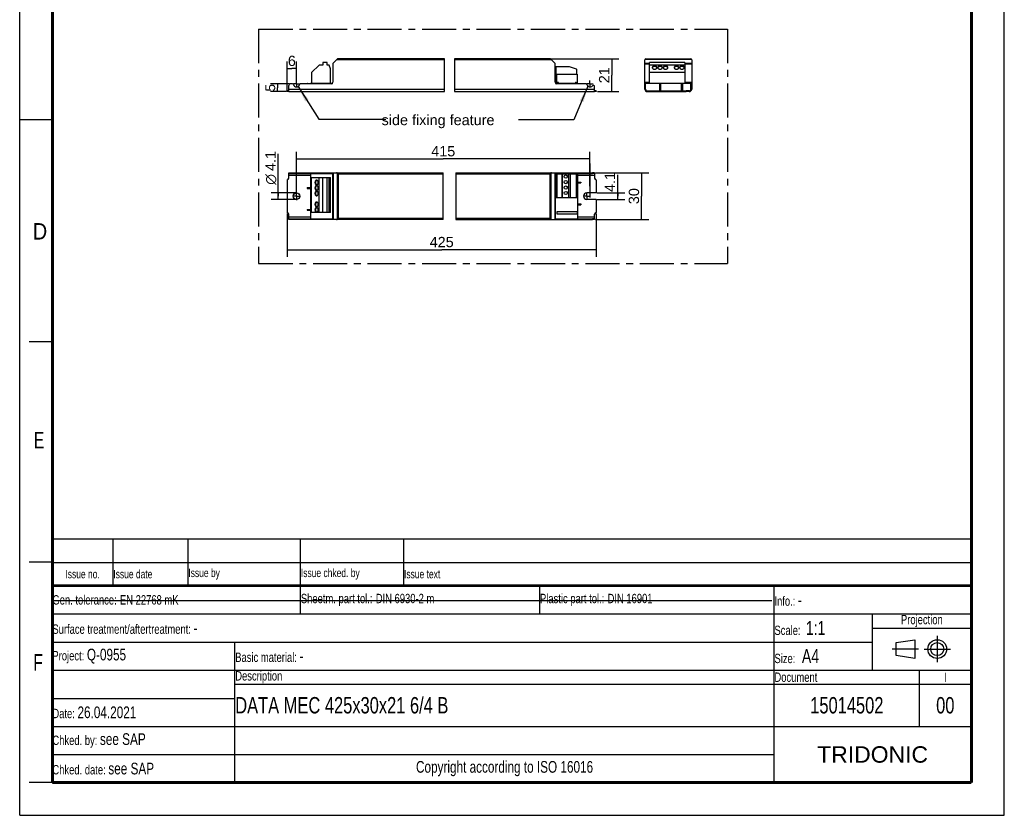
# Model space of a CAD drawing. Header units: millimetres. Extents: x 0 to 210, y 0 to 297.
# Tile 1 of 2: x 0 to 210, y 0 to 170. Entities that reach past the tile are written whole.
import ezdxf
from ezdxf.enums import TextEntityAlignment as Align

# ---------------------------------------------------------------- set-up
doc = ezdxf.new("R2010")
doc.units = ezdxf.units.MM
doc.header["$LTSCALE"] = 19.36
doc.linetypes.add('CENTER', pattern=[0.6, 0.375, -0.075, 0.075, -0.075])
doc.layers.get('0').update_dxf_attribs({"linetype": 'CONTINUOUS'})
for name, color, linetype in [('DEFAULT_1', 7, 'CENTER'), ('Z_AXIS', 7, 'CONTINUOUS'), ('Z_DIM_2D', 7, 'CONTINUOUS'), ('Z_NOTICE', 7, 'CONTINUOUS')]:
    doc.layers.add(name, color=color, linetype=linetype)
doc.styles.get("Standard").update_dxf_attribs({"font": 'txt', "width": 0.7})
doc.styles.add('TEXTSTYLE_2', font='txt', dxfattribs={"width": 0.75})
doc.styles.add('TEXTSTYLE_3', font='helveticaneueltw1g-ltcn.otf')
doc.styles.add('TEXTSTYLE_4', font='gdt', dxfattribs={"width": 0.7})
doc.styles.add('TEXTSTYLE_5', font='arial.ttf')
doc.dimstyles.new('DIMSTYLE_1', dxfattribs={"dimtxt": 2.2, "dimasz": 3.5, "dimexe": 1.5, "dimexo": 0, "dimgap": 0.55, "dimtad": 1, "dimdec": 1, "dimlfac": 3, "dimdsep": 46, "dimtxsty": 'TEXTSTYLE_3', "dimblk": '_FILLED', "dimblk1": '_FILLED', "dimblk2": '_FILLED', "dimcen": 0.09, "dimclrt": 5, "dimadec": 4, "dimazin": 2, "dimtp": 0.1, "dimtm": 0.1, "dimtfac": 1, "dimtdec": 1, "dimtofl": 0, "dimtmove": 0, "dimatfit": 3, "dimldrblk": '_FILLED', "dimfxl": 0, "dimtolj": 1, "dimarcsym": 0})
doc.dimstyles.new('DIMSTYLE_2', dxfattribs={"dimtxt": 2.2, "dimasz": 3.5, "dimexe": 1.5, "dimexo": 0, "dimgap": 0.55, "dimtad": 1, "dimdec": 1, "dimlfac": 3, "dimdsep": 46, "dimtxsty": 'TEXTSTYLE_3', "dimblk": '_FILLED', "dimblk1": '_FILLED', "dimblk2": '_FILLED', "dimcen": 0.09, "dimclrt": 5, "dimadec": 4, "dimazin": 2, "dimtp": 0.2, "dimtm": 0.2, "dimtfac": 1, "dimtdec": 1, "dimtofl": 0, "dimtmove": 0, "dimatfit": 3, "dimldrblk": '_FILLED', "dimfxl": 0, "dimtolj": 1, "dimarcsym": 0})
doc.dimstyles.new('DIMSTYLE_3', dxfattribs={"dimtxt": 2.2, "dimasz": 3.5, "dimexe": 1.5, "dimexo": 0, "dimgap": 0.55, "dimtad": 1, "dimdec": 1, "dimlfac": 3, "dimdsep": 46, "dimtxsty": 'TEXTSTYLE_3', "dimblk": '_FILLED', "dimblk1": '_FILLED', "dimblk2": '_FILLED', "dimcen": 0.09, "dimclrt": 5, "dimadec": 4, "dimazin": 2, "dimtp": 0.8, "dimtm": 0.8, "dimtfac": 1, "dimtdec": 1, "dimtofl": 0, "dimtmove": 0, "dimatfit": 3, "dimldrblk": '_FILLED', "dimfxl": 0, "dimtolj": 1, "dimarcsym": 0})
doc.dimstyles.new('DIMSTYLE_4', dxfattribs={"dimtxt": 2.1, "dimasz": 3.5, "dimexe": 1.5, "dimexo": 0, "dimgap": 0.525, "dimtad": 1, "dimdec": 1, "dimlfac": 3, "dimdsep": 46, "dimtxsty": 'TEXTSTYLE_3', "dimblk": '_FILLED', "dimblk1": '_FILLED', "dimblk2": '_FILLED', "dimcen": 0.09, "dimclrt": 5, "dimadec": 4, "dimazin": 2, "dimtp": 0.1, "dimtm": 0.1, "dimtfac": 1, "dimtdec": 1, "dimtofl": 0, "dimtmove": 0, "dimatfit": 3, "dimldrblk": '_FILLED', "dimfxl": 0, "dimtolj": 1, "dimarcsym": 0})
doc.dimstyles.get("Standard").update_dxf_attribs({"dimtxt": 3.5, "dimasz": 3.5, "dimexe": 1.5, "dimexo": 0, "dimtad": 1, "dimdec": 4, "dimdsep": 46, "dimtxsty": 'Standard', "dimblk": '_FILLED', "dimblk1": '_FILLED', "dimblk2": '_FILLED', "dimcen": 0.09, "dimclrt": 5, "dimadec": 4, "dimazin": 2, "dimtol": 1, "dimtp": 0.0001, "dimtm": 0.0001, "dimtfac": 1, "dimtdec": 4, "dimtofl": 0, "dimtmove": 0, "dimatfit": 3, "dimldrblk": '_FILLED', "dimfxl": 0, "dimtolj": 1, "dimarcsym": 0})

# ---------------------------------------------------------------- blocks, each defined once
blk = doc.blocks.new('PROJEKTIONSMETHODE_BL0', base_point=(192.31, 35.47))
at = {"color": 2, "linetype": 'Continuous'}
for p, q in [((186.91, 36.87), (190.91, 37.47)), ((186.91, 34.07), (186.91, 36.87)), ((190.91, 37.47), (190.91, 33.47)), ((190.91, 33.47), (186.91, 34.07))]:
    blk.add_line(p, q, dxfattribs=at)
for radius in [2, 1.4]:
    blk.add_circle((195.71, 35.47), radius, dxfattribs=at)
at = {"layer": 'DEFAULT_1', "color": 2, "linetype": 'CENTER'}
for p, q in [((195.71, 38.27), (195.71, 32.67)), ((191.71, 35.47), (186.11, 35.47)), ((192.91, 35.47), (198.5, 35.47))]:
    blk.add_line(p, q, dxfattribs=at)
blk = doc.blocks.new('*D2')
at = {"layer": 'Z_DIM_2D', "color": 2, "linetype": 'Continuous', "transparency": 16777216}
for p, q in [((127.54, 132.11), (127.54, 136.68)), ((123.12, 132.79), (129.04, 132.79)), ((127.54, 132.79), (127.54, 132.11)), ((123.09, 131.43), (129.04, 131.43)), ((127.54, 131.43), (127.54, 132.11))]:
    blk.add_line(p, q, dxfattribs=at)
at = {"layer": 'Z_DIM_2D', "color": 5, "linetype": 'Continuous', "transparency": 16777216, "style": 'TEXTSTYLE_3'}
blk.add_text('4.1', height=2.2, rotation=90, dxfattribs=at).set_placement((126.99, 132.99))
blk = doc.blocks.new('_FILLED')
at = {"color": 0, "linetype": 'ByBlock'}
blk.add_solid([(0, 0), (-1, 0.125), (-1, -0.125)], dxfattribs=at)
blk = doc.blocks.new('_NONE')
blk = doc.blocks.new('*D3')
at = {"layer": 'Z_DIM_2D', "color": 2, "linetype": 'Continuous', "transparency": 16777216}
for p, q in [((55.16, 132.11), (55.16, 141.17)), ((59.04, 132.79), (53.66, 132.79)), ((55.16, 132.79), (55.16, 132.11)), ((59.04, 131.43), (53.66, 131.43)), ((55.16, 131.43), (55.16, 132.11))]:
    blk.add_line(p, q, dxfattribs=at)
at = {"layer": 'Z_DIM_2D', "color": 5, "linetype": 'Continuous', "transparency": 16777216}
for s, style, p in [('4.1', 'TEXTSTYLE_3', (54.61, 137.47)), ('n', 'TEXTSTYLE_4', (54.61, 134.54))]:
    blk.add_text(s, height=2.2, rotation=90, dxfattribs=dict(at, style=style)).set_placement(p)
blk = doc.blocks.new('*D4')
at = {"layer": 'Z_DIM_2D', "color": 2, "linetype": 'Continuous', "transparency": 16777216}
for p, q in [((113.34, 161.41), (127.8, 161.41)), ((126.3, 161.41), (126.3, 157.91)), ((126.3, 154.41), (126.3, 157.91)), ((123.26, 154.41), (127.8, 154.41))]:
    blk.add_line(p, q, dxfattribs=at)
at = {"layer": 'Z_DIM_2D', "color": 5, "linetype": 'Continuous', "transparency": 16777216, "style": 'TEXTSTYLE_3'}
blk.add_text('21', height=2.2, rotation=90, dxfattribs=at).set_placement((125.75, 157.91), align=Align.CENTER)
blk = doc.blocks.new('*D5')
at = {"layer": 'Z_DIM_2D', "color": 2, "linetype": 'Continuous', "transparency": 16777216}
for p, q in [((57.04, 154.68), (57.04, 160.83)), ((59.04, 156.73), (59.04, 160.83)), ((57.04, 159.33), (58.04, 159.33)), ((59.04, 159.33), (58.04, 159.33))]:
    blk.add_line(p, q, dxfattribs=at)
at = {"layer": 'Z_DIM_2D', "color": 5, "linetype": 'Continuous', "transparency": 16777216, "style": 'TEXTSTYLE_3'}
blk.add_text('6', height=2.2, dxfattribs=at).set_placement((58.04, 159.88), align=Align.CENTER)
blk = doc.blocks.new('*D6')
at = {"layer": 'Z_DIM_2D', "color": 2, "linetype": 'Continuous', "transparency": 16777216}
for p, q in [((57.04, 128.38), (57.04, 119.17)), ((122.96, 128.38), (122.96, 119.17)), ((57.04, 120.67), (90, 120.67)), ((122.96, 120.67), (90, 120.67))]:
    blk.add_line(p, q, dxfattribs=at)
at = {"layer": 'Z_DIM_2D', "color": 5, "linetype": 'Continuous', "transparency": 16777216, "style": 'TEXTSTYLE_3'}
blk.add_text('425', height=2.2, dxfattribs=at).set_placement((90, 121.22), align=Align.CENTER)
blk = doc.blocks.new('*D7')
at = {"layer": 'Z_DIM_2D', "color": 2, "linetype": 'Continuous', "transparency": 16777216}
for p, q in [((122.8, 137.11), (134.15, 137.11)), ((132.65, 137.11), (132.65, 132.11)), ((132.65, 127.11), (132.65, 132.11)), ((122.79, 127.11), (134.15, 127.11))]:
    blk.add_line(p, q, dxfattribs=at)
at = {"layer": 'Z_DIM_2D', "color": 5, "linetype": 'Continuous', "transparency": 16777216, "style": 'TEXTSTYLE_3'}
blk.add_text('30', height=2.2, rotation=90, dxfattribs=at).set_placement((132.1, 132.11), align=Align.CENTER)
blk = doc.blocks.new('*D8')
at = {"layer": 'Z_DIM_2D', "color": 2, "linetype": 'Continuous', "transparency": 16777216}
for p, q in [((59.04, 132.99), (59.04, 141.55)), ((121.63, 134.21), (121.63, 141.55)), ((59.04, 140.05), (90.33, 140.05)), ((121.63, 140.05), (90.33, 140.05))]:
    blk.add_line(p, q, dxfattribs=at)
at = {"layer": 'Z_DIM_2D', "color": 5, "linetype": 'Continuous', "transparency": 16777216, "style": 'TEXTSTYLE_3'}
blk.add_text('415', height=2.2, dxfattribs=at).set_placement((90.33, 140.6), align=Align.CENTER)
blk = doc.blocks.new('*D9')
at = {"layer": 'Z_DIM_2D', "color": 2, "linetype": 'Continuous', "transparency": 16777216}
for p, q in [((57.51, 156.08), (53.52, 156.08)), ((55.02, 156.08), (55.02, 155.24)), ((56.9, 154.41), (53.52, 154.41)), ((55.02, 154.41), (55.02, 155.24))]:
    blk.add_line(p, q, dxfattribs=at)
at = {"layer": 'Z_DIM_2D', "color": 5, "linetype": 'Continuous', "transparency": 16777216, "style": 'TEXTSTYLE_3'}
blk.add_text('5', height=2.1, rotation=90, dxfattribs=at).set_placement((54.49, 155.24), align=Align.CENTER)
blk = doc.blocks.new('*T11')
at = {"color": 0, "linetype": 'ByBlock', "lineweight": -2, "transparency": 16777216}
for p, q in [((0, 42), (196, 42)), ((0, 0), (0, 42)), ((53, 36), (53, 42)), ((104, 36), (104, 42)), ((154, 0), (154, 42)), ((196, 0), (196, 42)), ((0, 36), (196, 36)), ((175, 24), (175, 36)), ((175, 33), (196, 33)), ((0, 30), (175, 30)), ((39, 0), (39, 30)), ((0, 24), (196, 24)), ((185, 12), (185, 24)), ((39, 21), (196, 21)), ((0, 18), (39, 18)), ((0, 12), (196, 12)), ((0, 6), (154, 6)), ((0, 0), (196, 0))]:
    blk.add_line(p, q, dxfattribs=at)
at = {"color": 5, "linetype": 'Continuous', "transparency": 16777216}
for s, insert, char_height, width, attachment_point, style in [('Gen. tolerance:\\H2.5; \\H2.0;EN 22768 mK', (0.06, 39), 2, 52.88, 4, 'TEXTSTYLE_2'), ('Sheetm. part tol.:\\H2.5; \\H2.0;DIN 6930-2 m', (53.06, 39), 2, 50.88, 4, 'TEXTSTYLE_2'), ('Plastic part tol.:\\H2.5; \\H2.0;DIN 16901', (104.06, 39), 2, 49.88, 4, 'TEXTSTYLE_2'), ('Info.: \\H2.5;-', (154.06, 39), 2, 41.88, 4, 'TEXTSTYLE_2'), ('Projection', (185.5, 34.5), 2, 20.88, 5, 'TEXTSTYLE_2'), ('Surface treatment/aftertreatment: \\H2.5;-', (0.06, 33), 2, 153.88, 4, 'TEXTSTYLE_2'), ('Scale:  \\H3.0;1:1', (154.06, 33), 2, 20.88, 4, 'TEXTSTYLE_2'), ('Project: \\H2.5;Q-0955', (0.06, 27), 2, 38.88, 4, 'TEXTSTYLE_2'), ('Basic material: \\H2.5;-', (39.06, 27), 2, 114.88, 4, 'TEXTSTYLE_2'), ('Size: \\H3.0; A4', (154.06, 27), 2, 20.88, 4, 'TEXTSTYLE_2'), ('Description', (39.06, 22.5), 2, 114.88, 4, 'TEXTSTYLE_2'), ('Document', (154.06, 22.5), 2, 30.88, 4, 'TEXTSTYLE_2'), ('I', (190.5, 22.5), 2, 10.88, 5, 'TEXTSTYLE_2'), ('Date: \\H2.5;26.04.2021', (0.06, 15), 2, 38.88, 4, 'TEXTSTYLE_2'), ('Chked. by: \\H2.5;see SAP', (0.06, 9), 2, 38.88, 4, 'TEXTSTYLE_2'), ('TRIDONIC', (175, 6), 3.5, 41.88, 5, 'TEXTSTYLE_5'), ('Chked. date: \\H2.5;see SAP', (0.06, 3), 2, 38.88, 4, 'TEXTSTYLE_2'), ('Copyright according to ISO 16016', (96.5, 3), 2.5, 114.88, 5, 'TEXTSTYLE_2')]:
    blk.add_mtext(s, dxfattribs=dict(at, insert=insert, char_height=char_height, width=width, attachment_point=attachment_point, style=style))
at = {"color": 7, "linetype": 'Continuous', "transparency": 16777216, "char_height": 3.5, "style": 'TEXTSTYLE_2'}
for s, insert, width, attachment_point in [('DATA MEC 425x30x21 6/4 B', (39.06, 16.5), 114.88, 4), ('15014502', (169.5, 16.5), 30.88, 5), ('00', (190.5, 16.5), 10.88, 5)]:
    blk.add_mtext(s, dxfattribs=dict(at, insert=insert, width=width, attachment_point=attachment_point))
blk = doc.blocks.new('*T12')
at = {"color": 0, "linetype": 'ByBlock', "lineweight": -2, "transparency": 16777216}
for p, q in [((0, 10), (196, 10)), ((0, 0), (0, 10)), ((13, 0), (13, 10)), ((29, 0), (29, 10)), ((53, 0), (53, 10)), ((75, 0), (75, 10)), ((196, 0), (196, 10)), ((0, 5), (196, 5)), ((0, 0), (196, 0))]:
    blk.add_line(p, q, dxfattribs=at)
at = {"color": 5, "linetype": 'Continuous', "transparency": 16777216, "char_height": 1.8, "style": 'TEXTSTYLE_2'}
for s, insert, width, attachment_point in [('Issue no.', (6.5, 2.5), 12.88, 5), ('Issue date ', (13.06, 2.5), 15.88, 4), ('Issue by ', (29.06, 2.5), 23.88, 4), ('Issue chked. by', (53.06, 2.5), 21.88, 4), ('Issue text ', (75.06, 2.5), 120.88, 4)]:
    blk.add_mtext(s, dxfattribs=dict(at, insert=insert, width=width, attachment_point=attachment_point))

msp = doc.modelspace()

# ---------------------------------------------------------------- linework, layer by layer
at = {"color": 2, "linetype": 'Continuous'}
for p, q in [((0, 0), (0, 297)), ((210, 0), (210, 297)), ((90.602, 154.411), (90.602, 161.411)), ((92.713, 161.411), (92.713, 154.411)), ((0, 148.5), (7, 148.5)), ((90.335, 127.109), (90.335, 137.109)), ((93.032, 137.109), (93.032, 127.109)), ((7, 101), (2, 101)), ((7, 54), (2, 54)), ((7, 7), (2, 7)), ((0, 0), (210, 0))]:
    msp.add_line(p, q, dxfattribs=at)
at = {"color": 7, "linetype": 'Continuous'}
for p, q in [((63.837, 160.061), (62.27, 158.495)), ((64.67, 160.061), (63.837, 160.061)), ((64.67, 160.595), (64.67, 160.061)), ((65.604, 160.595), (64.67, 160.595)), ((65.604, 160.061), (65.604, 160.595)), ((65.991, 160.061), (65.604, 160.061)), ((66.27, 159.295), (65.991, 160.061)), ((66.804, 160.315), (66.804, 156.411)), ((66.872, 160.48), (67.735, 161.343)), ((90.602, 161.411), (67.9, 161.411)), ((113.101, 161.411), (92.713, 161.411)), ((113.266, 161.343), (114.129, 160.48)), ((114.198, 156.411), (114.198, 160.315)), ((114.59, 159.698), (114.43, 159.698)), ((115.681, 159.731), (114.648, 159.731)), ((117.12, 159.698), (115.739, 159.698)), ((118.752, 159.171), (117.46, 159.638)), ((133.33, 154.945), (133.33, 161.178)), ((133.564, 161.411), (143.097, 161.411)), ((134.33, 156.24), (134.33, 160.595)), ((141.83, 160.595), (134.33, 160.595)), ((141.83, 160.061), (134.33, 160.061)), ((141.83, 160.595), (141.83, 156.24)), ((143.33, 161.178), (143.33, 154.945)), ((62.27, 158.495), (62.27, 156.24)), ((66.27, 156.24), (66.27, 159.295)), ((114.328, 159.598), (114.328, 156.298)), ((114.537, 158.106), (118.87, 158.106)), ((114.537, 156.24), (114.537, 158.106)), ((118.831, 158.106), (118.831, 158.575)), ((118.862, 158.631), (118.862, 159.014)), ((118.87, 158.106), (118.87, 156.24)), ((141.83, 158.495), (134.33, 158.495)), ((134.926, 159.516), (134.921, 159.496)), ((135.906, 159.496), (135.901, 159.516)), ((136.093, 159.516), (136.088, 159.496)), ((137.073, 159.496), (137.068, 159.516)), ((137.26, 159.516), (137.255, 159.496)), ((138.239, 159.496), (138.235, 159.516)), ((139.593, 159.516), (139.588, 159.496)), ((140.573, 159.496), (140.568, 159.516)), ((140.76, 159.516), (140.755, 159.496)), ((141.739, 159.496), (141.735, 159.516)), ((57.37, 154.411), (57.37, 155.745)), ((58.22, 156.078), (57.704, 156.078)), ((66.47, 156.078), (59.853, 156.078)), ((61.287, 156.111), (61.287, 156.078)), ((61.354, 156.178), (62.037, 156.178)), ((62.037, 156.24), (62.037, 156.078)), ((62.037, 156.24), (66.756, 156.24)), ((114.245, 156.24), (118.964, 156.24)), ((120.814, 156.078), (114.531, 156.078)), ((118.964, 156.24), (118.964, 156.078)), ((118.964, 156.178), (119.648, 156.178)), ((119.714, 156.078), (119.714, 156.111)), ((122.631, 154.411), (122.631, 155.501)), ((133.33, 156.078), (133.497, 156.078)), ((133.497, 154.945), (133.497, 156.24)), ((133.497, 156.24), (143.164, 156.24)), ((136.497, 154.578), (136.497, 156.178)), ((136.497, 156.178), (136.664, 156.178)), ((136.664, 156.178), (136.664, 154.578)), ((141.164, 156.178), (141.33, 156.178)), ((141.164, 154.578), (141.164, 156.178)), ((141.33, 156.178), (141.33, 154.578)), ((143.164, 154.945), (143.164, 156.24)), ((143.164, 156.078), (143.33, 156.078)), ((57.37, 154.411), (90.602, 154.411)), ((92.713, 154.411), (122.631, 154.411)), ((133.864, 154.578), (134.497, 154.578)), ((133.864, 154.411), (134.497, 154.411)), ((142.797, 154.578), (142.164, 154.578)), ((142.797, 154.411), (142.164, 154.411)), ((57.37, 135.942), (57.37, 137.109)), ((57.37, 137.109), (90.335, 137.109)), ((57.37, 136.942), (66.756, 136.942)), ((62.037, 136.942), (62.037, 127.275)), ((66.756, 127.275), (66.756, 136.942)), ((66.804, 137.109), (66.804, 127.109)), ((93.032, 137.109), (122.153, 137.109)), ((114.198, 137.109), (114.198, 127.109)), ((114.198, 136.942), (116.195, 136.942)), ((114.328, 136.875), (118.862, 136.875)), ((114.328, 131.732), (114.328, 136.875)), ((114.43, 131.732), (114.43, 136.875)), ((114.59, 131.732), (114.59, 136.875)), ((115.739, 131.732), (115.739, 136.875)), ((116.195, 137.069), (117.062, 137.069)), ((116.195, 136.875), (116.195, 137.069)), ((116.578, 136.875), (116.578, 137.069)), ((116.861, 136.875), (116.861, 137.069)), ((117.062, 136.875), (117.062, 137.069)), ((117.062, 136.942), (122.153, 136.942)), ((118.862, 131.732), (118.862, 136.875)), ((118.964, 136.942), (118.964, 127.275)), ((122.631, 136.942), (122.631, 135.942)), ((62.27, 128.609), (62.27, 136.109)), ((62.27, 136.109), (66.27, 136.109)), ((63.39, 135.518), (63.37, 135.513)), ((63.37, 134.538), (63.39, 134.533)), ((63.837, 128.609), (63.837, 136.109)), ((64.67, 128.609), (64.67, 136.109)), ((65.604, 128.609), (65.604, 136.109)), ((65.991, 128.609), (65.991, 136.109)), ((66.27, 128.609), (66.27, 136.109)), ((118.964, 135.109), (119.714, 135.109)), ((118.964, 134.942), (119.714, 134.942)), ((119.714, 135.109), (119.714, 134.942)), ((61.287, 133.942), (61.287, 133.775)), ((61.287, 133.942), (62.037, 133.942)), ((61.287, 133.775), (62.037, 133.775)), ((63.39, 134.351), (63.37, 134.346)), ((63.37, 133.371), (63.39, 133.366)), ((63.39, 133.184), (63.37, 133.179)), ((63.37, 132.204), (63.39, 132.2)), ((63.39, 130.851), (63.37, 130.846)), ((118.862, 131.732), (114.328, 131.732)), ((118.964, 130.442), (119.714, 130.442)), ((118.964, 130.275), (119.714, 130.275)), ((119.714, 130.442), (119.714, 130.275)), ((57.37, 127.109), (57.37, 128.275)), ((61.287, 129.275), (61.287, 129.109)), ((61.287, 129.275), (62.037, 129.275)), ((61.287, 129.109), (62.037, 129.109)), ((66.27, 128.609), (62.27, 128.609)), ((63.37, 129.871), (63.39, 129.866)), ((63.39, 129.684), (63.37, 129.679)), ((63.37, 128.704), (63.39, 128.7)), ((118.87, 128.754), (114.537, 128.754)), ((114.537, 128.754), (114.537, 128.354)), ((114.537, 128.354), (118.87, 128.354)), ((118.87, 128.754), (118.87, 128.354)), ((122.631, 127.275), (122.631, 128.275)), ((57.37, 127.275), (66.756, 127.275)), ((90.335, 127.109), (57.37, 127.109)), ((93.032, 127.109), (122.153, 127.109)), ((114.198, 127.275), (122.153, 127.275)), ((7.1, 45.829), (160.431, 45.819))]:
    msp.add_line(p, q, dxfattribs=at)
at = {"color": 9, "linetype": 'Continuous'}
for p, q in [((90.602, 161.178), (67.57, 161.178)), ((113.431, 161.178), (92.713, 161.178)), ((133.33, 160.48), (134.33, 160.48)), ((133.33, 160.315), (134.33, 160.315)), ((133.399, 161.343), (143.262, 161.343)), ((141.83, 160.48), (143.33, 160.48)), ((141.83, 160.315), (143.33, 160.315)), ((133.33, 156.411), (134.33, 156.411)), ((133.33, 155.745), (133.497, 155.745)), ((136.497, 156.111), (136.664, 156.111)), ((141.164, 156.111), (141.33, 156.111)), ((141.83, 156.411), (143.33, 156.411)), ((143.164, 155.745), (143.33, 155.745)), ((57.37, 154.945), (90.602, 154.945)), ((92.713, 154.945), (122.631, 154.945)), ((57.37, 136.575), (62.037, 136.575)), ((57.704, 137.109), (57.704, 136.942)), ((58.22, 136.942), (58.22, 137.109)), ((58.384, 136.942), (58.384, 137.109)), ((59.69, 137.109), (59.69, 136.942)), ((59.853, 137.109), (59.853, 136.942)), ((66.47, 137.109), (66.47, 136.942)), ((66.872, 137.109), (66.872, 127.109)), ((67.735, 137.04), (67.735, 127.177)), ((67.9, 136.875), (67.9, 127.342)), ((67.9, 136.875), (90.335, 136.875)), ((93.032, 136.875), (113.101, 136.875)), ((113.101, 136.875), (113.101, 127.342)), ((113.266, 137.04), (113.266, 127.177)), ((114.129, 137.109), (114.129, 127.109)), ((114.531, 136.942), (114.531, 137.109)), ((114.648, 131.732), (114.648, 136.875)), ((115.681, 131.732), (115.681, 136.875)), ((116.412, 136.875), (116.412, 137.069)), ((116.995, 136.875), (116.995, 137.069)), ((117.12, 131.732), (117.12, 136.875)), ((117.46, 131.732), (117.46, 136.875)), ((118.752, 131.732), (118.752, 136.875)), ((118.964, 136.575), (122.631, 136.575)), ((120.814, 136.942), (120.814, 137.109)), ((120.978, 136.942), (120.978, 137.109)), ((119.648, 135.109), (119.648, 134.942)), ((61.354, 133.942), (61.354, 133.775)), ((119.648, 130.442), (119.648, 130.275)), ((61.354, 129.275), (61.354, 129.109)), ((62.037, 127.642), (57.37, 127.642)), ((57.704, 127.275), (57.704, 127.109)), ((58.22, 127.109), (58.22, 127.275)), ((58.384, 127.109), (58.384, 127.275)), ((59.69, 127.275), (59.69, 127.109)), ((59.853, 127.275), (59.853, 127.109)), ((66.47, 127.275), (66.47, 127.109)), ((90.335, 127.342), (67.9, 127.342)), ((113.101, 127.342), (93.032, 127.342)), ((114.531, 127.109), (114.531, 127.275)), ((122.631, 127.642), (118.964, 127.642)), ((120.814, 127.109), (120.814, 127.275)), ((120.978, 127.109), (120.978, 127.275))]:
    msp.add_line(p, q, dxfattribs=at)
at = {"color": 7, "linetype": 'Continuous'}
for points, const_width in [([(7, 7), (7, 290)], 0.7), ([(203, 7), (203, 290)], 0.7), ([(7, 49), (203, 49)], 0.5), ([(7, 7), (203, 7)], 0.7)]:
    msp.add_lwpolyline(points, dxfattribs=dict(at, const_width=const_width))
for points in [[(135.414, 159.909), (135.361, 159.907), (135.31, 159.901), (135.259, 159.892), (135.21, 159.878), (135.164, 159.862), (135.12, 159.841), (135.079, 159.818), (135.042, 159.792), (135.009, 159.763), (134.981, 159.732), (134.957, 159.699), (134.938, 159.665), (134.925, 159.629), (134.916, 159.592), (134.914, 159.555)], [(135.414, 159.791), (135.357, 159.789), (135.302, 159.782), (135.249, 159.771), (135.197, 159.756), (135.148, 159.737), (135.102, 159.714), (135.06, 159.688), (135.023, 159.658), (134.99, 159.626), (134.963, 159.591), (134.942, 159.554), (134.926, 159.516)], [(135.914, 159.555), (135.911, 159.592), (135.903, 159.629), (135.889, 159.665), (135.871, 159.699), (135.847, 159.732), (135.818, 159.763), (135.785, 159.792), (135.748, 159.818), (135.708, 159.841), (135.664, 159.862), (135.617, 159.878), (135.568, 159.892), (135.518, 159.901), (135.466, 159.907), (135.414, 159.909)], [(135.901, 159.516), (135.886, 159.554), (135.864, 159.591), (135.837, 159.626), (135.805, 159.658), (135.767, 159.688), (135.726, 159.714), (135.68, 159.737), (135.631, 159.756), (135.579, 159.771), (135.525, 159.782), (135.47, 159.789), (135.414, 159.791)], [(136.58, 159.909), (136.528, 159.907), (136.476, 159.901), (136.426, 159.892), (136.377, 159.878), (136.33, 159.862), (136.287, 159.841), (136.246, 159.818), (136.209, 159.792), (136.176, 159.763), (136.147, 159.732), (136.124, 159.699), (136.105, 159.665), (136.091, 159.629), (136.083, 159.592), (136.08, 159.555)], [(136.58, 159.791), (136.524, 159.789), (136.469, 159.782), (136.415, 159.771), (136.363, 159.756), (136.314, 159.737), (136.269, 159.714), (136.227, 159.688), (136.19, 159.658), (136.157, 159.626), (136.13, 159.591), (136.109, 159.554), (136.093, 159.516)], [(137.08, 159.555), (137.078, 159.592), (137.069, 159.629), (137.056, 159.665), (137.037, 159.699), (137.013, 159.732), (136.985, 159.763), (136.952, 159.792), (136.915, 159.818), (136.874, 159.841), (136.83, 159.862), (136.784, 159.878), (136.735, 159.892), (136.684, 159.901), (136.633, 159.907), (136.58, 159.909)], [(137.068, 159.516), (137.052, 159.554), (137.031, 159.591), (137.004, 159.626), (136.971, 159.658), (136.934, 159.688), (136.892, 159.714), (136.846, 159.737), (136.797, 159.756), (136.746, 159.771), (136.692, 159.782), (136.637, 159.789), (136.58, 159.791)], [(137.747, 159.909), (137.695, 159.907), (137.643, 159.901), (137.593, 159.892), (137.544, 159.878), (137.497, 159.862), (137.453, 159.841), (137.413, 159.818), (137.376, 159.792), (137.343, 159.763), (137.314, 159.732), (137.29, 159.699), (137.272, 159.665), (137.258, 159.629), (137.25, 159.592), (137.247, 159.555)], [(137.747, 159.791), (137.691, 159.789), (137.636, 159.782), (137.582, 159.771), (137.53, 159.756), (137.481, 159.737), (137.435, 159.714), (137.394, 159.688), (137.356, 159.658), (137.324, 159.626), (137.297, 159.591), (137.275, 159.554), (137.26, 159.516)], [(138.247, 159.555), (138.244, 159.592), (138.236, 159.629), (138.223, 159.665), (138.204, 159.699), (138.18, 159.732), (138.152, 159.763), (138.119, 159.792), (138.082, 159.818), (138.041, 159.841), (137.997, 159.862), (137.95, 159.878), (137.902, 159.892), (137.851, 159.901), (137.8, 159.907), (137.747, 159.909)], [(138.235, 159.516), (138.219, 159.554), (138.198, 159.591), (138.17, 159.626), (138.138, 159.658), (138.101, 159.688), (138.059, 159.714), (138.013, 159.737), (137.964, 159.756), (137.912, 159.771), (137.858, 159.782), (137.803, 159.789), (137.747, 159.791)], [(140.08, 159.909), (140.028, 159.907), (139.976, 159.901), (139.926, 159.892), (139.877, 159.878), (139.83, 159.862), (139.787, 159.841), (139.746, 159.818), (139.709, 159.792), (139.676, 159.763), (139.647, 159.732), (139.624, 159.699), (139.605, 159.665), (139.591, 159.629), (139.583, 159.592), (139.58, 159.555)], [(140.08, 159.791), (140.024, 159.789), (139.969, 159.782), (139.915, 159.771), (139.863, 159.756), (139.814, 159.737), (139.769, 159.714), (139.727, 159.688), (139.69, 159.658), (139.657, 159.626), (139.63, 159.591), (139.609, 159.554), (139.593, 159.516)], [(140.58, 159.555), (140.578, 159.592), (140.569, 159.629), (140.556, 159.665), (140.537, 159.699), (140.513, 159.732), (140.485, 159.763), (140.452, 159.792), (140.415, 159.818), (140.374, 159.841), (140.33, 159.862), (140.284, 159.878), (140.235, 159.892), (140.184, 159.901), (140.133, 159.907), (140.08, 159.909)], [(140.568, 159.516), (140.552, 159.554), (140.531, 159.591), (140.504, 159.626), (140.471, 159.658), (140.434, 159.688), (140.392, 159.714), (140.346, 159.737), (140.297, 159.756), (140.246, 159.771), (140.192, 159.782), (140.137, 159.789), (140.08, 159.791)], [(141.247, 159.909), (141.195, 159.907), (141.143, 159.901), (141.093, 159.892), (141.044, 159.878), (140.997, 159.862), (140.953, 159.841), (140.913, 159.818), (140.876, 159.792), (140.843, 159.763), (140.814, 159.732), (140.79, 159.699), (140.772, 159.665), (140.758, 159.629), (140.75, 159.592), (140.747, 159.555)], [(141.247, 159.791), (141.191, 159.789), (141.136, 159.782), (141.082, 159.771), (141.03, 159.756), (140.981, 159.737), (140.935, 159.714), (140.894, 159.688), (140.856, 159.658), (140.824, 159.626), (140.797, 159.591), (140.775, 159.554), (140.76, 159.516)], [(141.747, 159.555), (141.744, 159.592), (141.736, 159.629), (141.723, 159.665), (141.704, 159.699), (141.68, 159.732), (141.652, 159.763), (141.619, 159.792), (141.582, 159.818), (141.541, 159.841), (141.497, 159.862), (141.45, 159.878), (141.402, 159.892), (141.351, 159.901), (141.3, 159.907), (141.247, 159.909)], [(141.735, 159.516), (141.719, 159.554), (141.698, 159.591), (141.67, 159.626), (141.638, 159.658), (141.601, 159.688), (141.559, 159.714), (141.513, 159.737), (141.464, 159.756), (141.412, 159.771), (141.358, 159.782), (141.303, 159.789), (141.247, 159.791)], [(134.914, 159.555), (134.916, 159.518), (134.925, 159.482), (134.938, 159.446), (134.957, 159.412), (134.981, 159.379), (135.009, 159.348), (135.042, 159.319), (135.079, 159.293), (135.12, 159.269), (135.164, 159.249), (135.21, 159.232), (135.259, 159.219), (135.31, 159.21), (135.361, 159.204), (135.414, 159.202)], [(135.414, 159.202), (135.466, 159.204), (135.518, 159.21), (135.568, 159.219), (135.617, 159.232), (135.664, 159.249), (135.708, 159.269), (135.748, 159.293), (135.785, 159.319), (135.818, 159.348), (135.847, 159.379), (135.871, 159.412), (135.889, 159.446), (135.903, 159.482), (135.911, 159.518), (135.914, 159.555)], [(136.08, 159.555), (136.083, 159.518), (136.091, 159.482), (136.105, 159.446), (136.124, 159.412), (136.147, 159.379), (136.176, 159.348), (136.209, 159.319), (136.246, 159.293), (136.287, 159.269), (136.33, 159.249), (136.377, 159.232), (136.426, 159.219), (136.476, 159.21), (136.528, 159.204), (136.58, 159.202)], [(136.58, 159.202), (136.633, 159.204), (136.684, 159.21), (136.735, 159.219), (136.784, 159.232), (136.83, 159.249), (136.874, 159.269), (136.915, 159.293), (136.952, 159.319), (136.985, 159.348), (137.013, 159.379), (137.037, 159.412), (137.056, 159.446), (137.069, 159.482), (137.078, 159.518), (137.08, 159.555)], [(137.247, 159.555), (137.25, 159.518), (137.258, 159.482), (137.272, 159.446), (137.29, 159.412), (137.314, 159.379), (137.343, 159.348), (137.376, 159.319), (137.413, 159.293), (137.453, 159.269), (137.497, 159.249), (137.544, 159.232), (137.593, 159.219), (137.643, 159.21), (137.695, 159.204), (137.747, 159.202)], [(137.747, 159.202), (137.8, 159.204), (137.851, 159.21), (137.902, 159.219), (137.95, 159.232), (137.997, 159.249), (138.041, 159.269), (138.082, 159.293), (138.119, 159.319), (138.152, 159.348), (138.18, 159.379), (138.204, 159.412), (138.223, 159.446), (138.236, 159.482), (138.244, 159.518), (138.247, 159.555)], [(139.58, 159.555), (139.583, 159.518), (139.591, 159.482), (139.605, 159.446), (139.624, 159.412), (139.647, 159.379), (139.676, 159.348), (139.709, 159.319), (139.746, 159.293), (139.787, 159.269), (139.83, 159.249), (139.877, 159.232), (139.926, 159.219), (139.976, 159.21), (140.028, 159.204), (140.08, 159.202)], [(140.08, 159.202), (140.133, 159.204), (140.184, 159.21), (140.235, 159.219), (140.284, 159.232), (140.33, 159.249), (140.374, 159.269), (140.415, 159.293), (140.452, 159.319), (140.485, 159.348), (140.513, 159.379), (140.537, 159.412), (140.556, 159.446), (140.569, 159.482), (140.578, 159.518), (140.58, 159.555)], [(140.747, 159.555), (140.75, 159.518), (140.758, 159.482), (140.772, 159.446), (140.79, 159.412), (140.814, 159.379), (140.843, 159.348), (140.876, 159.319), (140.913, 159.293), (140.953, 159.269), (140.997, 159.249), (141.044, 159.232), (141.093, 159.219), (141.143, 159.21), (141.195, 159.204), (141.247, 159.202)], [(141.247, 159.202), (141.3, 159.204), (141.351, 159.21), (141.402, 159.219), (141.45, 159.232), (141.497, 159.249), (141.541, 159.269), (141.582, 159.293), (141.619, 159.319), (141.652, 159.348), (141.68, 159.379), (141.704, 159.412), (141.723, 159.446), (141.736, 159.482), (141.744, 159.518), (141.747, 159.555)], [(67.735, 137.04), (67.714, 137.059), (67.69, 137.075), (67.664, 137.089), (67.635, 137.1), (67.603, 137.106), (67.57, 137.109)], [(67.787, 136.989), (67.76, 137.015), (67.735, 137.04)], [(67.9, 136.875), (67.871, 136.904), (67.842, 136.933), (67.787, 136.989)], [(113.215, 136.989), (113.159, 136.933), (113.13, 136.904), (113.101, 136.875)], [(113.266, 137.04), (113.241, 137.016), (113.215, 136.989)], [(113.431, 137.109), (113.398, 137.106), (113.367, 137.1), (113.337, 137.089), (113.311, 137.075), (113.287, 137.059), (113.266, 137.04)], [(63.331, 135.525), (63.294, 135.523), (63.257, 135.514), (63.222, 135.501), (63.187, 135.482), (63.154, 135.458), (63.123, 135.43), (63.094, 135.397), (63.068, 135.36), (63.045, 135.319), (63.025, 135.275), (63.008, 135.229), (62.995, 135.18), (62.985, 135.129), (62.979, 135.078), (62.977, 135.025)], [(62.977, 135.025), (62.979, 134.973), (62.985, 134.921), (62.995, 134.871), (63.008, 134.822), (63.025, 134.775), (63.045, 134.731), (63.068, 134.691), (63.094, 134.654), (63.123, 134.621), (63.154, 134.592), (63.187, 134.569), (63.222, 134.55), (63.257, 134.536), (63.294, 134.528), (63.331, 134.525)], [(63.37, 135.513), (63.332, 135.497), (63.295, 135.476), (63.261, 135.449), (63.228, 135.416), (63.199, 135.379), (63.172, 135.337), (63.149, 135.291), (63.13, 135.242), (63.115, 135.19), (63.104, 135.137), (63.098, 135.082), (63.095, 135.025)], [(63.095, 135.025), (63.098, 134.969), (63.104, 134.914), (63.115, 134.86), (63.13, 134.808), (63.149, 134.759), (63.172, 134.714), (63.199, 134.672), (63.228, 134.634), (63.261, 134.602), (63.295, 134.575), (63.332, 134.553), (63.37, 134.538)], [(63.684, 135.025), (63.683, 135.078), (63.677, 135.129), (63.667, 135.18), (63.654, 135.229), (63.637, 135.275), (63.617, 135.319), (63.594, 135.36), (63.568, 135.397), (63.539, 135.43), (63.508, 135.458), (63.475, 135.482), (63.44, 135.501), (63.404, 135.514), (63.368, 135.523), (63.331, 135.525)], [(63.331, 134.525), (63.368, 134.528), (63.404, 134.536), (63.44, 134.55), (63.475, 134.569), (63.508, 134.592), (63.539, 134.621), (63.568, 134.654), (63.594, 134.691), (63.617, 134.731), (63.637, 134.775), (63.654, 134.822), (63.667, 134.871), (63.677, 134.921), (63.683, 134.973), (63.684, 135.025)], [(63.331, 134.359), (63.294, 134.356), (63.257, 134.348), (63.222, 134.334), (63.187, 134.315), (63.154, 134.292), (63.123, 134.263), (63.094, 134.23), (63.068, 134.193), (63.045, 134.152), (63.025, 134.109), (63.008, 134.062), (62.995, 134.013), (62.985, 133.963), (62.979, 133.911), (62.977, 133.859)], [(62.977, 133.859), (62.979, 133.806), (62.985, 133.755), (62.995, 133.704), (63.008, 133.655), (63.025, 133.609), (63.045, 133.565), (63.068, 133.524), (63.094, 133.487), (63.123, 133.454), (63.154, 133.426), (63.187, 133.402), (63.222, 133.383), (63.257, 133.37), (63.294, 133.361), (63.331, 133.359)], [(63.331, 133.192), (63.294, 133.189), (63.257, 133.181), (63.222, 133.167), (63.187, 133.149), (63.154, 133.125), (63.123, 133.096), (63.094, 133.064), (63.068, 133.026), (63.045, 132.986), (63.025, 132.942), (63.008, 132.895), (62.995, 132.846), (62.985, 132.796), (62.979, 132.744), (62.977, 132.692)], [(62.977, 132.692), (62.979, 132.639), (62.985, 132.588), (62.995, 132.537), (63.008, 132.489), (63.025, 132.442), (63.045, 132.398), (63.068, 132.357), (63.094, 132.32), (63.123, 132.287), (63.154, 132.259), (63.187, 132.235), (63.222, 132.216), (63.257, 132.203), (63.294, 132.195), (63.331, 132.192)], [(63.37, 134.346), (63.332, 134.331), (63.295, 134.309), (63.261, 134.282), (63.228, 134.25), (63.199, 134.212), (63.172, 134.17), (63.149, 134.125), (63.13, 134.076), (63.115, 134.024), (63.104, 133.97), (63.098, 133.915), (63.095, 133.859)], [(63.095, 133.859), (63.098, 133.802), (63.104, 133.747), (63.115, 133.693), (63.13, 133.642), (63.149, 133.593), (63.172, 133.547), (63.199, 133.505), (63.228, 133.468), (63.261, 133.435), (63.295, 133.408), (63.332, 133.387), (63.37, 133.371)], [(63.37, 133.179), (63.332, 133.164), (63.295, 133.142), (63.261, 133.115), (63.228, 133.083), (63.199, 133.045), (63.172, 133.004), (63.149, 132.958), (63.13, 132.909), (63.115, 132.857), (63.104, 132.803), (63.098, 132.748), (63.095, 132.692)], [(63.095, 132.692), (63.098, 132.636), (63.104, 132.581), (63.115, 132.527), (63.13, 132.475), (63.149, 132.426), (63.172, 132.38), (63.199, 132.338), (63.228, 132.301), (63.261, 132.269), (63.295, 132.241), (63.332, 132.22), (63.37, 132.204)], [(63.684, 133.859), (63.683, 133.911), (63.677, 133.963), (63.667, 134.013), (63.654, 134.062), (63.637, 134.109), (63.617, 134.152), (63.594, 134.193), (63.568, 134.23), (63.539, 134.263), (63.508, 134.292), (63.475, 134.315), (63.44, 134.334), (63.404, 134.348), (63.368, 134.356), (63.331, 134.359)], [(63.331, 133.359), (63.368, 133.361), (63.404, 133.37), (63.44, 133.383), (63.475, 133.402), (63.508, 133.426), (63.539, 133.454), (63.568, 133.487), (63.594, 133.524), (63.617, 133.565), (63.637, 133.609), (63.654, 133.655), (63.667, 133.704), (63.677, 133.755), (63.683, 133.806), (63.684, 133.859)], [(63.684, 132.692), (63.683, 132.744), (63.677, 132.796), (63.667, 132.846), (63.654, 132.895), (63.637, 132.942), (63.617, 132.986), (63.594, 133.026), (63.568, 133.064), (63.539, 133.096), (63.508, 133.125), (63.475, 133.149), (63.44, 133.167), (63.404, 133.181), (63.368, 133.189), (63.331, 133.192)], [(63.331, 132.192), (63.368, 132.195), (63.404, 132.203), (63.44, 132.216), (63.475, 132.235), (63.508, 132.259), (63.539, 132.287), (63.568, 132.32), (63.594, 132.357), (63.617, 132.398), (63.637, 132.442), (63.654, 132.489), (63.667, 132.537), (63.677, 132.588), (63.683, 132.639), (63.684, 132.692)], [(63.331, 130.859), (63.294, 130.856), (63.257, 130.848), (63.222, 130.834), (63.187, 130.815), (63.154, 130.792), (63.123, 130.763), (63.094, 130.73), (63.068, 130.693), (63.045, 130.652), (63.025, 130.609), (63.008, 130.562), (62.995, 130.513), (62.985, 130.463), (62.979, 130.411), (62.977, 130.359)], [(62.977, 130.359), (62.979, 130.306), (62.985, 130.255), (62.995, 130.204), (63.008, 130.155), (63.025, 130.109), (63.045, 130.065), (63.068, 130.024), (63.094, 129.987), (63.123, 129.954), (63.154, 129.926), (63.187, 129.902), (63.222, 129.883), (63.257, 129.87), (63.294, 129.861), (63.331, 129.859)], [(63.37, 130.846), (63.332, 130.831), (63.295, 130.809), (63.261, 130.782), (63.228, 130.75), (63.199, 130.712), (63.172, 130.67), (63.149, 130.625), (63.13, 130.576), (63.115, 130.524), (63.104, 130.47), (63.098, 130.415), (63.095, 130.359)], [(63.095, 130.359), (63.098, 130.302), (63.104, 130.247), (63.115, 130.193), (63.13, 130.142), (63.149, 130.093), (63.172, 130.047), (63.199, 130.005), (63.228, 129.968), (63.261, 129.935), (63.295, 129.908), (63.332, 129.887), (63.37, 129.871)], [(63.684, 130.359), (63.683, 130.411), (63.677, 130.463), (63.667, 130.513), (63.654, 130.562), (63.637, 130.609), (63.617, 130.652), (63.594, 130.693), (63.568, 130.73), (63.539, 130.763), (63.508, 130.792), (63.475, 130.815), (63.44, 130.834), (63.404, 130.848), (63.368, 130.856), (63.331, 130.859)], [(63.331, 129.859), (63.368, 129.861), (63.404, 129.87), (63.44, 129.883), (63.475, 129.902), (63.508, 129.926), (63.539, 129.954), (63.568, 129.987), (63.594, 130.024), (63.617, 130.065), (63.637, 130.109), (63.654, 130.155), (63.667, 130.204), (63.677, 130.255), (63.683, 130.306), (63.684, 130.359)], [(63.331, 129.692), (63.294, 129.689), (63.257, 129.681), (63.222, 129.667), (63.187, 129.649), (63.154, 129.625), (63.123, 129.596), (63.094, 129.564), (63.068, 129.526), (63.045, 129.486), (63.025, 129.442), (63.008, 129.395), (62.995, 129.346), (62.985, 129.296), (62.979, 129.244), (62.977, 129.192)], [(62.977, 129.192), (62.979, 129.139), (62.985, 129.088), (62.995, 129.037), (63.008, 128.989), (63.025, 128.942), (63.045, 128.898), (63.068, 128.857), (63.094, 128.82), (63.123, 128.787), (63.154, 128.759), (63.187, 128.735), (63.222, 128.716), (63.257, 128.703), (63.294, 128.695), (63.331, 128.692)], [(63.37, 129.679), (63.332, 129.664), (63.295, 129.642), (63.261, 129.615), (63.228, 129.583), (63.199, 129.545), (63.172, 129.504), (63.149, 129.458), (63.13, 129.409), (63.115, 129.357), (63.104, 129.303), (63.098, 129.248), (63.095, 129.192)], [(63.095, 129.192), (63.098, 129.136), (63.104, 129.081), (63.115, 129.027), (63.13, 128.975), (63.149, 128.926), (63.172, 128.88), (63.199, 128.838), (63.228, 128.801), (63.261, 128.769), (63.295, 128.741), (63.332, 128.72), (63.37, 128.704)], [(63.684, 129.192), (63.683, 129.244), (63.677, 129.296), (63.667, 129.346), (63.654, 129.395), (63.637, 129.442), (63.617, 129.486), (63.594, 129.526), (63.568, 129.564), (63.539, 129.596), (63.508, 129.625), (63.475, 129.649), (63.44, 129.667), (63.404, 129.681), (63.368, 129.689), (63.331, 129.692)], [(63.331, 128.692), (63.368, 128.695), (63.404, 128.703), (63.44, 128.716), (63.475, 128.735), (63.508, 128.759), (63.539, 128.787), (63.568, 128.82), (63.594, 128.857), (63.617, 128.898), (63.637, 128.942), (63.654, 128.989), (63.667, 129.037), (63.677, 129.088), (63.683, 129.139), (63.684, 129.192)], [(67.57, 127.109), (67.603, 127.111), (67.635, 127.118), (67.664, 127.128), (67.69, 127.142), (67.714, 127.158), (67.735, 127.177)], [(67.787, 127.228), (67.76, 127.202), (67.735, 127.177)], [(67.9, 127.342), (67.871, 127.313), (67.842, 127.284), (67.787, 127.228)], [(113.101, 127.342), (113.13, 127.313), (113.159, 127.284), (113.215, 127.228)], [(113.215, 127.228), (113.241, 127.202), (113.266, 127.177)], [(113.266, 127.177), (113.287, 127.158), (113.311, 127.142), (113.337, 127.128), (113.367, 127.118), (113.398, 127.111), (113.431, 127.109)]]:
    msp.add_lwpolyline(points, dxfattribs=at)
for centre in [(116.478, 136.285), (116.478, 135.119), (116.478, 133.952), (116.478, 132.785)]:
    msp.add_circle(centre, 0.35, dxfattribs=at)
for centre, radius, start, end in [((67.037, 160.315), 0.233, 135, 180), ((67.9, 161.178), 0.233, 90, 135), ((113.101, 161.178), 0.233, 45, 90), ((113.964, 160.315), 0.233, 0, 45), ((114.428, 159.598), 0.1, 89.21563, 180), ((114.648, 159.665), 0.0667, 90, 150.0093), ((115.681, 159.665), 0.0667, 30, 90), ((117.12, 158.698), 1, 70.11483, 90), ((133.564, 161.178), 0.233, 90, 180), ((143.097, 161.178), 0.233, 0, 90), ((118.695, 159.014), 0.167, 0, 70.11483), ((118.795, 158.631), 0.0667, 302.55414, 360), ((57.704, 155.745), 0.333, 90, 180), ((58.22, 155.911), 0.167, 11.53696, 90), ((59.037, 156.078), 0.667, 191.53696, 348.46304), ((59.853, 155.911), 0.167, 90, 168.46304), ((61.354, 156.111), 0.0667, 90, 180), ((66.47, 156.411), 0.333, 270, 360), ((114.531, 156.411), 0.333, 180, 270), ((114.395, 156.298), 0.0667, 180, 241.04498), ((114.804, 156.24), 0.133, 0, 180), ((118.604, 156.24), 0.133, 0, 180), ((119.648, 156.111), 0.0667, 0, 90), ((120.814, 155.911), 0.167, 11.53696, 90), ((121.631, 156.078), 0.667, 191.53696, 321.61591), ((133.864, 154.945), 0.533, 180, 270), ((133.864, 154.945), 0.367, 180, 270), ((142.797, 154.945), 0.533, 270, 360), ((142.797, 154.945), 0.367, 270, 360)]:
    msp.add_arc(centre, radius, start, end, dxfattribs=at)
at = {"layer": 'DEFAULT_1', "color": 3, "linetype": 'CENTER'}
for p, q in [((50.967, 167.757), (50.967, 117.744)), ((50.967, 167.757), (150.982, 167.757)), ((150.982, 167.757), (150.982, 117.744)), ((50.967, 117.744), (150.982, 117.744))]:
    msp.add_line(p, q, dxfattribs=at)
at = {"layer": 'Z_AXIS', "color": 9, "linetype": 'CENTER'}
for p, q in [((59.037, 156.078), (58.366, 156.078)), ((59.037, 156.078), (59.037, 156.749)), ((59.037, 156.078), (59.037, 155.407)), ((59.037, 156.078), (59.708, 156.078)), ((121.631, 156.078), (120.929, 156.078)), ((121.631, 156.078), (121.631, 156.78)), ((121.631, 156.078), (122.333, 156.078)), ((121.631, 156.078), (121.631, 155.376)), ((121.631, 139.109), (121.631, 130.895)), ((59.037, 132.109), (59.037, 132.991)), ((120.964, 132.109), (120.964, 132.892)), ((59.037, 132.109), (58.154, 132.109)), ((59.037, 132.109), (59.037, 131.226)), ((59.037, 132.109), (59.92, 132.109)), ((120.964, 132.109), (120.181, 132.109)), ((120.964, 132.109), (121.747, 132.109)), ((120.964, 132.109), (120.964, 131.326))]:
    msp.add_line(p, q, dxfattribs=at)
at = {"layer": 'Z_AXIS', "color": 7, "linetype": 'Continuous'}
for p, q in [((57.037, 154.411), (57.037, 154.578)), ((57.37, 154.578), (57.037, 154.578)), ((57.37, 154.411), (57.037, 154.411)), ((122.964, 154.578), (122.631, 154.578)), ((122.964, 154.411), (122.631, 154.411)), ((122.964, 154.578), (122.964, 154.411)), ((134.497, 154.578), (142.164, 154.578)), ((134.497, 154.411), (142.164, 154.411)), ((134.83, 154.411), (134.83, 154.578)), ((137.647, 154.411), (137.647, 154.578)), ((139.014, 154.411), (139.014, 154.578)), ((141.83, 154.411), (141.83, 154.578)), ((122.631, 137.109), (122.153, 137.109)), ((122.153, 136.942), (122.153, 137.109)), ((122.631, 136.942), (122.153, 136.942)), ((122.631, 137.109), (122.631, 136.942)), ((57.037, 135.609), (57.037, 132.792)), ((122.964, 135.609), (122.964, 132.792)), ((57.037, 132.792), (57.07, 132.792)), ((57.137, 131.492), (57.137, 132.725)), ((122.964, 132.792), (120.964, 132.792)), ((57.037, 131.425), (57.037, 128.609)), ((57.037, 131.425), (57.07, 131.425)), ((122.964, 131.425), (120.964, 131.425)), ((122.964, 131.425), (122.964, 128.609)), ((122.631, 127.275), (122.153, 127.275)), ((122.153, 127.109), (122.153, 127.275)), ((122.631, 127.109), (122.153, 127.109)), ((122.631, 127.275), (122.631, 127.109))]:
    msp.add_line(p, q, dxfattribs=at)
at = {"layer": 'Z_AXIS', "color": 9, "linetype": 'Continuous'}
for p, q in [((134.497, 154.578), (134.497, 154.411)), ((137.714, 154.578), (137.714, 154.411)), ((138.947, 154.578), (138.947, 154.411)), ((142.164, 154.578), (142.164, 154.411))]:
    msp.add_line(p, q, dxfattribs=at)
at = {"layer": 'Z_AXIS', "color": 7, "linetype": 'Continuous'}
msp.add_circle((59.037, 132.109), 0.683, dxfattribs=at)
for centre, radius, start, end in [((122.364, 155.501), 0.267, 0, 142.21684), ((57.037, 135.942), 0.333, 270, 360), ((122.964, 135.942), 0.333, 180, 270), ((57.07, 132.725), 0.0667, 0, 90), ((120.964, 132.109), 0.683, 90, 270), ((57.07, 131.492), 0.0667, 270, 360), ((57.037, 128.275), 0.333, 0, 90), ((122.964, 128.275), 0.333, 90, 180)]:
    msp.add_arc(centre, radius, start, end, dxfattribs=at)

# ---------------------------------------------------------------- block references
for name, p in [('*T12', (6.914, 48.96)), ('*T11', (6.914, 6.96))]:
    msp.add_blockref(name, p)
at = {"color": 2, "linetype": 'Continuous'}
msp.add_blockref('PROJEKTIONSMETHODE_BL0', (192.305, 35.47), dxfattribs=at)

# ---------------------------------------------------------------- texts
at = {"color": 5, "linetype": 'Continuous', "style": 'TEXTSTYLE_2'}
for s, width, p in [('D', 0.904762, (2.807, 122.857)), ('E', 0.714286, (3.002, 78.302)), ('F', 0.714286, (2.922, 30.897))]:
    msp.add_text(s, height=3.5, dxfattribs=dict(at, width=width)).set_placement(p)
at = {"layer": 'Z_NOTICE', "color": 5, "linetype": 'Continuous', "style": 'TEXTSTYLE_3'}
msp.add_text('side fixing feature      ', height=2.2, dxfattribs=at).set_placement((106.389, 147.262), align=Align.RIGHT)

# ---------------------------------------------------------------- dimensions: what is measured, and where the dimension line sits
at = {"layer": 'Z_DIM_2D', "color": 2, "linetype": 'Continuous'}
for base, p1, p2, angle, dimstyle, picture, middle in [((57.037, 159.329), (59.037, 156.728), (57.037, 154.683), 180, 'DIMSTYLE_1', '*D5', (58.037, 159.329)), ((126.295, 154.411), (113.345, 161.411), (123.258, 154.411), 270, 'DIMSTYLE_2', '*D4', (126.295, 157.686)), ((55.018, 156.078), (56.902, 154.411), (57.511, 156.078), 90, 'DIMSTYLE_4', '*D9', (55.018, 155.245)), ((132.652, 137.109), (122.789, 127.109), (122.797, 137.109), 90, 'DIMSTYLE_2', '*D7', (132.652, 132.105)), ((127.542, 132.792), (123.093, 131.425), (123.124, 132.792), 90, 'DIMSTYLE_1', '*D2', (127.542, 134.586))]:
    dim = msp.add_linear_dim(base=base, p1=p1, p2=p2, angle=angle, dimstyle=dimstyle, override={"dimblk1": 'NONE', "dimblk2": 'NONE', "dimsah": 1}, dxfattribs=at)
    dim.commit()
    dim.dimension.update_dxf_attribs({"geometry": picture, "text_midpoint": middle, "dimtype": 160})
dim = msp.add_linear_dim(base=(55.157, 131.425), p1=(59.037, 132.792), p2=(59.037, 131.425), angle=270, text='%%c<>', dimstyle='DIMSTYLE_1', override={"dimblk1": 'NONE', "dimblk2": 'NONE', "dimsah": 1}, dxfattribs=at)
dim.commit()
dim.dimension.update_dxf_attribs({"geometry": '*D3', "text_midpoint": (55.157, 137.854), "dimtype": 160})
for base, p1, p2, picture, middle in [((121.631, 140.047), (59.037, 132.991), (121.631, 134.211), '*D8', (90.317, 140.047)), ((122.964, 120.671), (57.037, 128.384), (122.964, 128.381), '*D6', (89.984, 120.671))]:
    dim = msp.add_linear_dim(base=base, p1=p1, p2=p2, dimstyle='DIMSTYLE_3', override={"dimblk1": 'NONE', "dimblk2": 'NONE', "dimsah": 1}, dxfattribs=at)
    dim.commit()
    dim.dimension.update_dxf_attribs({"geometry": picture, "text_midpoint": middle, "dimtype": 160})

# ---------------------------------------------------------------- leaders
at = {"layer": 'Z_NOTICE', "color": 2, "linetype": 'Continuous'}
for points in [[(59.381, 155.507), (63.795, 148.506), (78.117, 148.506)], [(121.198, 155.571), (118.191, 148.362), (106.389, 148.362)]]:
    msp.add_leader(points, dimstyle='Standard', override={"dimtad": 0}, dxfattribs=at)

doc.saveas('drawing.dxf')
